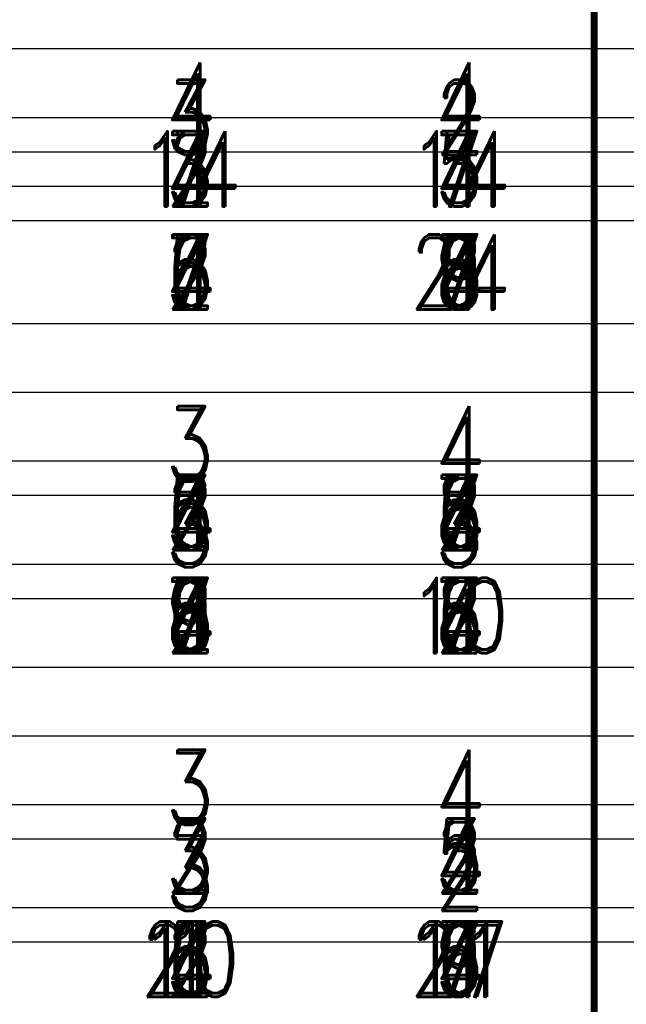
# Model space of a CAD drawing. Extents: x -2 to 113, y -136 to 16.
# Tile 96 of 256: x 69 to 78, y -97 to -83. Entities that reach past the tile are written whole.
import ezdxf
from ezdxf.enums import TextEntityAlignment as Align

# ---------------------------------------------------------------- set-up
doc = ezdxf.new("R2010")
doc.units = 0
doc.header["$MEASUREMENT"] = 0
doc.linetypes.add('SOLID', pattern=[0])
doc.layers.get('0').update_dxf_attribs({"linetype": 'SOLID'})
for name, color, linetype in [('1', 7, 'SOLID'), ('10', 7, 'SOLID'), ('11', 7, 'SOLID'), ('12', 7, 'SOLID'), ('13', 7, 'SOLID'), ('14', 7, 'SOLID'), ('15', 7, 'SOLID'), ('16', 7, 'SOLID'), ('17', 7, 'SOLID'), ('18', 7, 'SOLID'), ('19', 7, 'SOLID'), ('2', 7, 'SOLID'), ('20', 7, 'SOLID'), ('21', 7, 'SOLID'), ('22', 7, 'SOLID'), ('23', 7, 'SOLID'), ('24', 7, 'SOLID'), ('25', 7, 'SOLID'), ('26', 7, 'SOLID'), ('27', 7, 'SOLID'), ('28', 7, 'SOLID'), ('29', 7, 'SOLID'), ('3', 7, 'SOLID'), ('30', 7, 'SOLID'), ('31', 7, 'SOLID'), ('32', 7, 'SOLID'), ('33', 7, 'SOLID'), ('34', 7, 'SOLID'), ('35', 7, 'SOLID'), ('36', 7, 'SOLID'), ('37', 7, 'SOLID'), ('38', 7, 'SOLID'), ('39', 7, 'SOLID'), ('4', 7, 'SOLID'), ('40', 7, 'SOLID'), ('41', 7, 'SOLID'), ('42', 7, 'SOLID'), ('43', 7, 'SOLID'), ('44', 7, 'SOLID'), ('45', 7, 'SOLID'), ('46', 7, 'SOLID'), ('47', 7, 'SOLID'), ('48', 7, 'SOLID'), ('49', 7, 'SOLID'), ('5', 7, 'SOLID'), ('50', 7, 'SOLID'), ('51', 7, 'SOLID'), ('52', 7, 'SOLID'), ('53', 7, 'SOLID'), ('54', 7, 'SOLID'), ('55', 7, 'SOLID'), ('56', 7, 'SOLID'), ('57', 7, 'SOLID'), ('58', 7, 'SOLID'), ('59', 7, 'SOLID'), ('6', 7, 'SOLID'), ('60', 7, 'SOLID'), ('61', 7, 'SOLID'), ('62', 7, 'SOLID'), ('63', 7, 'SOLID'), ('64', 7, 'SOLID'), ('65', 7, 'SOLID'), ('66', 7, 'SOLID'), ('67', 7, 'SOLID'), ('68', 7, 'SOLID'), ('7', 7, 'SOLID'), ('8', 7, 'SOLID'), ('9', 7, 'SOLID')]:
    doc.layers.add(name, color=color, linetype=linetype)
doc.styles.add('ROMAND', font='romand', dxfattribs={"height": 1})

msp = doc.modelspace()

# ---------------------------------------------------------------- linework, layer by layer
at = {"color": 7, "linetype": 'SOLID', "const_width": 0.103}
msp.add_lwpolyline([(77.724, -13.139), (77.724, -125.639)], dxfattribs=at)
at = {"layer": '1', "color": 7, "linetype": 'SOLID', "const_width": 0.103}
msp.add_lwpolyline([(77.724, -13.139), (77.724, -125.639)], dxfattribs=at)
at = {"layer": '10', "color": 7, "linetype": 'SOLID', "const_width": 0.103}
msp.add_lwpolyline([(77.724, -13.139), (77.724, -125.639)], dxfattribs=at)
at = {"layer": '10', "color": 7, "linetype": 'SOLID'}
for points in [[(60.077, -85.639), (82.135, -85.639)], [(60.077, -87.139), (82.135, -87.139)], [(60.077, -90.639), (82.135, -90.639)], [(60.077, -92.139), (82.135, -92.139)], [(60.077, -95.639), (82.135, -95.639)]]:
    msp.add_lwpolyline(points, dxfattribs=at)
at = {"layer": '11', "color": 7, "linetype": 'SOLID', "const_width": 0.103}
msp.add_lwpolyline([(77.724, -13.139), (77.724, -125.639)], dxfattribs=at)
at = {"layer": '12', "color": 7, "linetype": 'SOLID', "const_width": 0.103}
msp.add_lwpolyline([(77.724, -13.139), (77.724, -125.639)], dxfattribs=at)
at = {"layer": '12', "color": 7, "linetype": 'SOLID'}
for points in [[(60.077, -84.139), (82.135, -84.139)], [(60.077, -85.639), (82.135, -85.639)], [(60.077, -89.139), (82.135, -89.139)], [(60.077, -90.639), (82.135, -90.639)], [(60.077, -94.139), (82.135, -94.139)], [(60.077, -95.639), (82.135, -95.639)]]:
    msp.add_lwpolyline(points, dxfattribs=at)
at = {"layer": '13', "color": 7, "linetype": 'SOLID', "const_width": 0.103}
msp.add_lwpolyline([(77.724, -13.139), (77.724, -125.639)], dxfattribs=at)
at = {"layer": '14', "color": 7, "linetype": 'SOLID', "const_width": 0.103}
msp.add_lwpolyline([(77.724, -13.139), (77.724, -125.639)], dxfattribs=at)
at = {"layer": '14', "color": 7, "linetype": 'SOLID'}
for points in [[(60.077, -84.139), (82.135, -84.139)], [(60.077, -85.639), (82.135, -85.639)], [(60.077, -89.139), (82.135, -89.139)], [(60.077, -90.639), (82.135, -90.639)], [(60.077, -94.139), (82.135, -94.139)], [(60.077, -95.639), (82.135, -95.639)]]:
    msp.add_lwpolyline(points, dxfattribs=at)
at = {"layer": '15', "color": 7, "linetype": 'SOLID', "const_width": 0.103}
msp.add_lwpolyline([(77.724, -13.139), (77.724, -125.639)], dxfattribs=at)
at = {"layer": '16', "color": 7, "linetype": 'SOLID', "const_width": 0.103}
msp.add_lwpolyline([(77.724, -13.139), (77.724, -125.639)], dxfattribs=at)
at = {"layer": '16', "color": 7, "linetype": 'SOLID'}
for points in [[(60.077, -83.139), (82.135, -83.139)], [(60.077, -85.139), (82.135, -85.139)], [(60.077, -89.139), (82.135, -89.139)], [(60.077, -91.139), (82.135, -91.139)], [(60.077, -94.139), (82.135, -94.139)], [(60.077, -96.139), (82.135, -96.139)]]:
    msp.add_lwpolyline(points, dxfattribs=at)
at = {"layer": '17', "color": 7, "linetype": 'SOLID', "const_width": 0.103}
msp.add_lwpolyline([(77.724, -13.139), (77.724, -125.639)], dxfattribs=at)
at = {"layer": '18', "color": 7, "linetype": 'SOLID', "const_width": 0.103}
msp.add_lwpolyline([(77.724, -13.139), (77.724, -125.639)], dxfattribs=at)
at = {"layer": '18', "color": 7, "linetype": 'SOLID'}
for points in [[(60.077, -85.639), (82.135, -85.639)], [(60.077, -87.139), (82.135, -87.139)], [(60.077, -90.639), (82.135, -90.639)], [(60.077, -92.139), (82.135, -92.139)], [(60.077, -95.639), (82.135, -95.639)]]:
    msp.add_lwpolyline(points, dxfattribs=at)
at = {"layer": '19', "color": 7, "linetype": 'SOLID', "const_width": 0.103}
msp.add_lwpolyline([(77.724, -13.139), (77.724, -125.639)], dxfattribs=at)
at = {"layer": '2', "color": 7, "linetype": 'SOLID', "const_width": 0.103}
msp.add_lwpolyline([(77.724, -13.139), (77.724, -125.639)], dxfattribs=at)
at = {"layer": '2', "color": 7, "linetype": 'SOLID'}
for points in [[(60.077, -84.139), (82.135, -84.139)], [(60.077, -85.639), (82.135, -85.639)], [(60.077, -89.139), (82.135, -89.139)], [(60.077, -90.639), (82.135, -90.639)], [(60.077, -94.139), (82.135, -94.139)], [(60.077, -95.639), (82.135, -95.639)]]:
    msp.add_lwpolyline(points, dxfattribs=at)
at = {"layer": '20', "color": 7, "linetype": 'SOLID', "const_width": 0.103}
msp.add_lwpolyline([(77.724, -13.139), (77.724, -125.639)], dxfattribs=at)
at = {"layer": '20', "color": 7, "linetype": 'SOLID'}
for points in [[(60.077, -84.139), (82.135, -84.139)], [(60.077, -85.639), (82.135, -85.639)], [(60.077, -89.139), (82.135, -89.139)], [(60.077, -90.639), (82.135, -90.639)], [(60.077, -94.139), (82.135, -94.139)], [(60.077, -95.639), (82.135, -95.639)]]:
    msp.add_lwpolyline(points, dxfattribs=at)
at = {"layer": '21', "color": 7, "linetype": 'SOLID', "const_width": 0.103}
msp.add_lwpolyline([(77.724, -13.139), (77.724, -125.639)], dxfattribs=at)
at = {"layer": '22', "color": 7, "linetype": 'SOLID', "const_width": 0.103}
msp.add_lwpolyline([(77.724, -13.139), (77.724, -125.639)], dxfattribs=at)
at = {"layer": '22', "color": 7, "linetype": 'SOLID'}
for points in [[(60.077, -85.639), (82.135, -85.639)], [(60.077, -87.139), (82.135, -87.139)], [(60.077, -90.639), (82.135, -90.639)], [(60.077, -92.139), (82.135, -92.139)], [(60.077, -95.639), (82.135, -95.639)]]:
    msp.add_lwpolyline(points, dxfattribs=at)
at = {"layer": '23', "color": 7, "linetype": 'SOLID', "const_width": 0.103}
msp.add_lwpolyline([(77.724, -13.139), (77.724, -125.639)], dxfattribs=at)
at = {"layer": '24', "color": 7, "linetype": 'SOLID', "const_width": 0.103}
msp.add_lwpolyline([(77.724, -13.139), (77.724, -125.639)], dxfattribs=at)
at = {"layer": '24', "color": 7, "linetype": 'SOLID'}
for points in [[(60.077, -85.639), (82.135, -85.639)], [(60.077, -87.139), (82.135, -87.139)], [(60.077, -90.639), (82.135, -90.639)], [(60.077, -92.139), (82.135, -92.139)], [(60.077, -95.639), (82.135, -95.639)]]:
    msp.add_lwpolyline(points, dxfattribs=at)
at = {"layer": '25', "color": 7, "linetype": 'SOLID', "const_width": 0.103}
msp.add_lwpolyline([(77.724, -13.139), (77.724, -125.639)], dxfattribs=at)
at = {"layer": '26', "color": 7, "linetype": 'SOLID', "const_width": 0.103}
msp.add_lwpolyline([(77.724, -13.139), (77.724, -125.639)], dxfattribs=at)
at = {"layer": '26', "color": 7, "linetype": 'SOLID'}
for points in [[(60.077, -84.139), (82.135, -84.139)], [(60.077, -85.639), (82.135, -85.639)], [(60.077, -89.139), (82.135, -89.139)], [(60.077, -90.639), (82.135, -90.639)], [(60.077, -94.139), (82.135, -94.139)], [(60.077, -95.639), (82.135, -95.639)]]:
    msp.add_lwpolyline(points, dxfattribs=at)
at = {"layer": '27', "color": 7, "linetype": 'SOLID', "const_width": 0.103}
msp.add_lwpolyline([(77.724, -13.139), (77.724, -125.639)], dxfattribs=at)
at = {"layer": '27', "color": 7, "linetype": 'SOLID'}
for points in [[(60.077, -83.139), (82.135, -83.139)], [(60.077, -84.639), (82.135, -84.639)], [(60.077, -88.139), (82.135, -88.139)], [(60.077, -89.639), (82.135, -89.639)], [(60.077, -93.139), (82.135, -93.139)], [(60.077, -94.639), (82.135, -94.639)]]:
    msp.add_lwpolyline(points, dxfattribs=at)
at = {"layer": '28', "color": 7, "linetype": 'SOLID', "const_width": 0.103}
msp.add_lwpolyline([(77.724, -13.139), (77.724, -125.639)], dxfattribs=at)
at = {"layer": '29', "color": 7, "linetype": 'SOLID', "const_width": 0.103}
msp.add_lwpolyline([(77.724, -13.139), (77.724, -125.639)], dxfattribs=at)
at = {"layer": '29', "color": 7, "linetype": 'SOLID'}
for points in [[(60.077, -84.139), (82.135, -84.139)], [(60.077, -85.639), (82.135, -85.639)], [(60.077, -89.139), (82.135, -89.139)], [(60.077, -90.639), (82.135, -90.639)], [(60.077, -94.139), (82.135, -94.139)], [(60.077, -95.639), (82.135, -95.639)]]:
    msp.add_lwpolyline(points, dxfattribs=at)
at = {"layer": '3', "color": 7, "linetype": 'SOLID', "const_width": 0.103}
msp.add_lwpolyline([(77.724, -13.139), (77.724, -125.639)], dxfattribs=at)
at = {"layer": '30', "color": 7, "linetype": 'SOLID', "const_width": 0.103}
msp.add_lwpolyline([(77.724, -13.139), (77.724, -125.639)], dxfattribs=at)
at = {"layer": '30', "color": 7, "linetype": 'SOLID'}
for points in [[(60.077, -85.639), (82.135, -85.639)], [(60.077, -87.139), (82.135, -87.139)], [(60.077, -90.639), (82.135, -90.639)], [(60.077, -92.139), (82.135, -92.139)], [(60.077, -95.639), (82.135, -95.639)]]:
    msp.add_lwpolyline(points, dxfattribs=at)
at = {"layer": '31', "color": 7, "linetype": 'SOLID', "const_width": 0.103}
msp.add_lwpolyline([(77.724, -13.139), (77.724, -125.639)], dxfattribs=at)
at = {"layer": '32', "color": 7, "linetype": 'SOLID', "const_width": 0.103}
msp.add_lwpolyline([(77.724, -13.139), (77.724, -125.639)], dxfattribs=at)
at = {"layer": '33', "color": 7, "linetype": 'SOLID', "const_width": 0.103}
msp.add_lwpolyline([(77.724, -13.139), (77.724, -125.639)], dxfattribs=at)
at = {"layer": '34', "color": 7, "linetype": 'SOLID', "const_width": 0.103}
msp.add_lwpolyline([(77.724, -13.139), (77.724, -125.639)], dxfattribs=at)
at = {"layer": '35', "color": 7, "linetype": 'SOLID', "const_width": 0.103}
msp.add_lwpolyline([(77.724, -13.139), (77.724, -125.639)], dxfattribs=at)
at = {"layer": '36', "color": 7, "linetype": 'SOLID', "const_width": 0.103}
msp.add_lwpolyline([(77.724, -13.139), (77.724, -125.639)], dxfattribs=at)
at = {"layer": '37', "color": 7, "linetype": 'SOLID', "const_width": 0.103}
msp.add_lwpolyline([(77.724, -13.139), (77.724, -125.639)], dxfattribs=at)
at = {"layer": '38', "color": 7, "linetype": 'SOLID', "const_width": 0.103}
msp.add_lwpolyline([(77.724, -13.139), (77.724, -125.639)], dxfattribs=at)
at = {"layer": '39', "color": 7, "linetype": 'SOLID', "const_width": 0.103}
msp.add_lwpolyline([(77.724, -13.139), (77.724, -125.639)], dxfattribs=at)
at = {"layer": '39', "color": 7, "linetype": 'SOLID'}
for points in [[(60.077, -85.639), (82.135, -85.639)], [(60.077, -87.139), (82.135, -87.139)], [(60.077, -90.639), (82.135, -90.639)], [(60.077, -92.139), (82.135, -92.139)], [(60.077, -95.639), (82.135, -95.639)]]:
    msp.add_lwpolyline(points, dxfattribs=at)
at = {"layer": '4', "color": 7, "linetype": 'SOLID', "const_width": 0.103}
msp.add_lwpolyline([(77.724, -13.139), (77.724, -125.639)], dxfattribs=at)
at = {"layer": '4', "color": 7, "linetype": 'SOLID'}
for points in [[(60.077, -84.139), (82.135, -84.139)], [(60.077, -85.639), (82.135, -85.639)], [(60.077, -89.139), (82.135, -89.139)], [(60.077, -90.639), (82.135, -90.639)], [(60.077, -94.139), (82.135, -94.139)], [(60.077, -95.639), (82.135, -95.639)]]:
    msp.add_lwpolyline(points, dxfattribs=at)
at = {"layer": '40', "color": 7, "linetype": 'SOLID', "const_width": 0.103}
msp.add_lwpolyline([(77.724, -13.139), (77.724, -125.639)], dxfattribs=at)
at = {"layer": '41', "color": 7, "linetype": 'SOLID', "const_width": 0.103}
msp.add_lwpolyline([(77.724, -13.139), (77.724, -125.639)], dxfattribs=at)
at = {"layer": '41', "color": 7, "linetype": 'SOLID'}
for points in [[(60.077, -85.639), (82.135, -85.639)], [(60.077, -87.139), (82.135, -87.139)], [(60.077, -90.639), (82.135, -90.639)], [(60.077, -92.139), (82.135, -92.139)], [(60.077, -95.639), (82.135, -95.639)]]:
    msp.add_lwpolyline(points, dxfattribs=at)
at = {"layer": '42', "color": 7, "linetype": 'SOLID', "const_width": 0.103}
msp.add_lwpolyline([(77.724, -13.139), (77.724, -125.639)], dxfattribs=at)
at = {"layer": '43', "color": 7, "linetype": 'SOLID', "const_width": 0.103}
msp.add_lwpolyline([(77.724, -13.139), (77.724, -125.639)], dxfattribs=at)
at = {"layer": '43', "color": 7, "linetype": 'SOLID'}
for points in [[(60.077, -85.639), (82.135, -85.639)], [(60.077, -87.139), (82.135, -87.139)], [(60.077, -90.639), (82.135, -90.639)], [(60.077, -92.139), (82.135, -92.139)], [(60.077, -95.639), (82.135, -95.639)]]:
    msp.add_lwpolyline(points, dxfattribs=at)
at = {"layer": '44', "color": 7, "linetype": 'SOLID', "const_width": 0.103}
msp.add_lwpolyline([(77.724, -13.139), (77.724, -125.639)], dxfattribs=at)
at = {"layer": '45', "color": 7, "linetype": 'SOLID', "const_width": 0.103}
msp.add_lwpolyline([(77.724, -13.139), (77.724, -125.639)], dxfattribs=at)
at = {"layer": '46', "color": 7, "linetype": 'SOLID', "const_width": 0.103}
msp.add_lwpolyline([(77.724, -13.139), (77.724, -125.639)], dxfattribs=at)
at = {"layer": '47', "color": 7, "linetype": 'SOLID', "const_width": 0.103}
msp.add_lwpolyline([(77.724, -13.139), (77.724, -125.639)], dxfattribs=at)
at = {"layer": '48', "color": 7, "linetype": 'SOLID', "const_width": 0.103}
msp.add_lwpolyline([(77.724, -13.139), (77.724, -125.639)], dxfattribs=at)
at = {"layer": '49', "color": 7, "linetype": 'SOLID', "const_width": 0.103}
msp.add_lwpolyline([(77.724, -13.139), (77.724, -125.639)], dxfattribs=at)
at = {"layer": '5', "color": 7, "linetype": 'SOLID', "const_width": 0.103}
msp.add_lwpolyline([(77.724, -13.139), (77.724, -125.639)], dxfattribs=at)
at = {"layer": '50', "color": 7, "linetype": 'SOLID', "const_width": 0.103}
msp.add_lwpolyline([(77.724, -13.139), (77.724, -125.639)], dxfattribs=at)
at = {"layer": '50', "color": 7, "linetype": 'SOLID'}
for points in [[(60.077, -84.139), (82.135, -84.139)], [(60.077, -85.639), (82.135, -85.639)], [(60.077, -89.139), (82.135, -89.139)], [(60.077, -90.639), (82.135, -90.639)], [(60.077, -94.139), (82.135, -94.139)], [(60.077, -95.639), (82.135, -95.639)]]:
    msp.add_lwpolyline(points, dxfattribs=at)
at = {"layer": '51', "color": 7, "linetype": 'SOLID', "const_width": 0.103}
msp.add_lwpolyline([(77.724, -13.139), (77.724, -125.639)], dxfattribs=at)
at = {"layer": '52', "color": 7, "linetype": 'SOLID', "const_width": 0.103}
msp.add_lwpolyline([(77.724, -13.139), (77.724, -125.639)], dxfattribs=at)
at = {"layer": '52', "color": 7, "linetype": 'SOLID'}
for points in [[(60.077, -85.639), (82.135, -85.639)], [(60.077, -87.139), (82.135, -87.139)], [(60.077, -90.639), (82.135, -90.639)], [(60.077, -92.139), (82.135, -92.139)], [(60.077, -95.639), (82.135, -95.639)]]:
    msp.add_lwpolyline(points, dxfattribs=at)
at = {"layer": '53', "color": 7, "linetype": 'SOLID', "const_width": 0.103}
msp.add_lwpolyline([(77.724, -13.139), (77.724, -125.639)], dxfattribs=at)
at = {"layer": '54', "color": 7, "linetype": 'SOLID', "const_width": 0.103}
msp.add_lwpolyline([(77.724, -13.139), (77.724, -125.639)], dxfattribs=at)
at = {"layer": '54', "color": 7, "linetype": 'SOLID'}
for points in [[(60.077, -84.139), (82.135, -84.139)], [(60.077, -85.639), (82.135, -85.639)], [(60.077, -89.139), (82.135, -89.139)], [(60.077, -90.639), (82.135, -90.639)], [(60.077, -94.139), (82.135, -94.139)], [(60.077, -95.639), (82.135, -95.639)]]:
    msp.add_lwpolyline(points, dxfattribs=at)
at = {"layer": '55', "color": 7, "linetype": 'SOLID', "const_width": 0.103}
msp.add_lwpolyline([(77.724, -13.139), (77.724, -125.639)], dxfattribs=at)
at = {"layer": '56', "color": 7, "linetype": 'SOLID', "const_width": 0.103}
msp.add_lwpolyline([(77.724, -13.139), (77.724, -125.639)], dxfattribs=at)
at = {"layer": '57', "color": 7, "linetype": 'SOLID', "const_width": 0.103}
msp.add_lwpolyline([(77.724, -13.139), (77.724, -125.639)], dxfattribs=at)
at = {"layer": '57', "color": 7, "linetype": 'SOLID'}
for points in [[(60.077, -85.639), (82.135, -85.639)], [(60.077, -87.139), (82.135, -87.139)], [(60.077, -90.639), (82.135, -90.639)], [(60.077, -92.139), (82.135, -92.139)], [(60.077, -95.639), (82.135, -95.639)]]:
    msp.add_lwpolyline(points, dxfattribs=at)
at = {"layer": '58', "color": 7, "linetype": 'SOLID', "const_width": 0.103}
msp.add_lwpolyline([(77.724, -13.139), (77.724, -125.639)], dxfattribs=at)
at = {"layer": '59', "color": 7, "linetype": 'SOLID', "const_width": 0.103}
msp.add_lwpolyline([(77.724, -13.139), (77.724, -125.639)], dxfattribs=at)
at = {"layer": '59', "color": 7, "linetype": 'SOLID'}
for points in [[(60.077, -85.639), (82.135, -85.639)], [(60.077, -87.139), (82.135, -87.139)], [(60.077, -90.639), (82.135, -90.639)], [(60.077, -92.139), (82.135, -92.139)], [(60.077, -95.639), (82.135, -95.639)]]:
    msp.add_lwpolyline(points, dxfattribs=at)
at = {"layer": '6', "color": 7, "linetype": 'SOLID', "const_width": 0.103}
msp.add_lwpolyline([(77.724, -13.139), (77.724, -125.639)], dxfattribs=at)
at = {"layer": '6', "color": 7, "linetype": 'SOLID'}
for points in [[(60.077, -85.639), (82.135, -85.639)], [(60.077, -87.139), (82.135, -87.139)], [(60.077, -90.639), (82.135, -90.639)], [(60.077, -92.139), (82.135, -92.139)], [(60.077, -95.639), (82.135, -95.639)]]:
    msp.add_lwpolyline(points, dxfattribs=at)
at = {"layer": '60', "color": 7, "linetype": 'SOLID', "const_width": 0.103}
msp.add_lwpolyline([(77.724, -13.139), (77.724, -125.639)], dxfattribs=at)
at = {"layer": '61', "color": 7, "linetype": 'SOLID', "const_width": 0.103}
msp.add_lwpolyline([(77.724, -13.139), (77.724, -125.639)], dxfattribs=at)
at = {"layer": '61', "color": 7, "linetype": 'SOLID'}
for points in [[(60.077, -85.639), (82.135, -85.639)], [(60.077, -87.139), (82.135, -87.139)], [(60.077, -90.639), (82.135, -90.639)], [(60.077, -92.139), (82.135, -92.139)], [(60.077, -95.639), (82.135, -95.639)]]:
    msp.add_lwpolyline(points, dxfattribs=at)
at = {"layer": '62', "color": 7, "linetype": 'SOLID', "const_width": 0.103}
msp.add_lwpolyline([(77.724, -13.139), (77.724, -125.639)], dxfattribs=at)
at = {"layer": '63', "color": 7, "linetype": 'SOLID', "const_width": 0.103}
msp.add_lwpolyline([(77.724, -13.139), (77.724, -125.639)], dxfattribs=at)
at = {"layer": '63', "color": 7, "linetype": 'SOLID'}
for points in [[(60.077, -85.639), (82.135, -85.639)], [(60.077, -87.139), (82.135, -87.139)], [(60.077, -90.639), (82.135, -90.639)], [(60.077, -92.139), (82.135, -92.139)], [(60.077, -95.639), (82.135, -95.639)]]:
    msp.add_lwpolyline(points, dxfattribs=at)
at = {"layer": '64', "color": 7, "linetype": 'SOLID', "const_width": 0.103}
msp.add_lwpolyline([(77.724, -13.139), (77.724, -125.639)], dxfattribs=at)
at = {"layer": '65', "color": 7, "linetype": 'SOLID', "const_width": 0.103}
msp.add_lwpolyline([(77.724, -13.139), (77.724, -125.639)], dxfattribs=at)
at = {"layer": '65', "color": 7, "linetype": 'SOLID'}
for points in [[(60.077, -84.139), (82.135, -84.139)], [(60.077, -85.639), (82.135, -85.639)], [(60.077, -89.139), (82.135, -89.139)], [(60.077, -90.639), (82.135, -90.639)], [(60.077, -94.139), (82.135, -94.139)], [(60.077, -95.639), (82.135, -95.639)]]:
    msp.add_lwpolyline(points, dxfattribs=at)
at = {"layer": '66', "color": 7, "linetype": 'SOLID', "const_width": 0.103}
msp.add_lwpolyline([(77.724, -13.139), (77.724, -125.639)], dxfattribs=at)
at = {"layer": '67', "color": 7, "linetype": 'SOLID', "const_width": 0.103}
msp.add_lwpolyline([(77.724, -13.139), (77.724, -125.639)], dxfattribs=at)
at = {"layer": '67', "color": 7, "linetype": 'SOLID'}
for points in [[(60.077, -84.139), (82.135, -84.139)], [(60.077, -85.639), (82.135, -85.639)], [(60.077, -89.139), (82.135, -89.139)], [(60.077, -90.639), (82.135, -90.639)], [(60.077, -94.139), (82.135, -94.139)], [(60.077, -95.639), (82.135, -95.639)]]:
    msp.add_lwpolyline(points, dxfattribs=at)
at = {"layer": '68', "color": 7, "linetype": 'SOLID', "const_width": 0.103}
msp.add_lwpolyline([(77.724, -13.139), (77.724, -125.639)], dxfattribs=at)
at = {"layer": '7', "color": 7, "linetype": 'SOLID', "const_width": 0.103}
msp.add_lwpolyline([(77.724, -13.139), (77.724, -125.639)], dxfattribs=at)
at = {"layer": '8', "color": 7, "linetype": 'SOLID', "const_width": 0.103}
msp.add_lwpolyline([(77.724, -13.139), (77.724, -125.639)], dxfattribs=at)
at = {"layer": '8', "color": 7, "linetype": 'SOLID'}
for points in [[(60.077, -84.139), (82.135, -84.139)], [(60.077, -85.639), (82.135, -85.639)], [(60.077, -89.139), (82.135, -89.139)], [(60.077, -90.639), (82.135, -90.639)], [(60.077, -94.139), (82.135, -94.139)], [(60.077, -95.639), (82.135, -95.639)]]:
    msp.add_lwpolyline(points, dxfattribs=at)
at = {"layer": '9', "color": 7, "linetype": 'SOLID', "const_width": 0.103}
msp.add_lwpolyline([(77.724, -13.139), (77.724, -125.639)], dxfattribs=at)

# ---------------------------------------------------------------- texts
at = {"layer": '10', "color": 7, "style": 'ROMAND', "width": 0.78}
for s, height, p in [('6', 1.094, (71.841, -86.389)), ('24', 1.0941, (75.76, -86.389)), ('4', 1.094, (71.841, -91.389)), ('6', 1.094, (75.76, -91.389)), ('2', 1.094, (71.841, -96.389)), ('5', 1.094, (75.76, -96.389))]:
    msp.add_text(s, height=height, dxfattribs=at).set_placement(p, align=Align.MIDDLE_CENTER)
at = {"layer": '12', "color": 7, "style": 'ROMAND', "width": 0.78}
for s, p in [('4', (71.841, -84.889)), ('7', (75.76, -84.889)), ('5', (71.841, -89.889)), ('8', (75.76, -89.889)), ('3', (71.841, -94.889)), ('5', (75.76, -94.889))]:
    msp.add_text(s, height=1.094, dxfattribs=at).set_placement(p, align=Align.MIDDLE_CENTER)
at = {"layer": '14', "color": 7, "style": 'ROMAND', "width": 0.78}
for s, p in [('4', (71.841, -84.889)), ('4', (75.76, -84.889)), ('3', (71.841, -89.889)), ('4', (75.76, -89.889)), ('2', (71.841, -94.889)), ('3', (75.76, -94.889))]:
    msp.add_text(s, height=1.094, dxfattribs=at).set_placement(p, align=Align.MIDDLE_CENTER)
at = {"layer": '16', "color": 7, "style": 'ROMAND', "width": 0.78}
for s, p in [('3', (71.841, -84.139)), ('2', (75.76, -84.139)), ('3', (71.841, -90.139)), ('3', (75.76, -90.139)), ('3', (71.841, -95.139)), ('2', (75.76, -95.139))]:
    msp.add_text(s, height=1.094, dxfattribs=at).set_placement(p, align=Align.MIDDLE_CENTER)
at = {"layer": '18', "color": 7, "style": 'ROMAND', "width": 0.78}
for s, p in [('8', (75.76, -86.389)), ('5', (71.841, -86.389)), ('4', (71.841, -91.389)), ('8', (75.76, -91.389)), ('3', (71.841, -96.389)), ('7', (75.76, -96.389))]:
    msp.add_text(s, height=1.094, dxfattribs=at).set_placement(p, align=Align.MIDDLE_CENTER)
at = {"layer": '2', "color": 7, "style": 'ROMAND', "width": 0.78}
for s, p in [('3', (71.841, -84.889)), ('4', (75.76, -84.889)), ('2', (71.841, -89.889)), ('3', (75.76, -89.889)), ('3', (71.841, -94.889)), ('3', (75.76, -94.889))]:
    msp.add_text(s, height=1.094, dxfattribs=at).set_placement(p, align=Align.MIDDLE_CENTER)
at = {"layer": '20', "color": 7, "style": 'ROMAND', "width": 0.78}
for s, height, p in [('14', 1.0941, (71.841, -84.889)), ('14', 1.0941, (75.76, -84.889)), ('5', 1.094, (71.841, -89.889)), ('5', 1.094, (75.76, -89.889)), ('2', 1.094, (71.841, -94.889)), ('4', 1.094, (75.76, -94.889))]:
    msp.add_text(s, height=height, dxfattribs=at).set_placement(p, align=Align.MIDDLE_CENTER)
at = {"layer": '22', "color": 7, "style": 'ROMAND', "width": 0.78}
for s, p in [('3', (71.841, -86.389)), ('3', (75.76, -86.389)), ('2', (71.841, -91.389)), ('2', (75.76, -91.389)), ('3', (71.841, -96.389)), ('4', (75.76, -96.389))]:
    msp.add_text(s, height=1.094, dxfattribs=at).set_placement(p, align=Align.MIDDLE_CENTER)
at = {"layer": '24', "color": 7, "style": 'ROMAND', "width": 0.78}
for s, p in [('9', (75.76, -86.389)), ('5', (71.841, -86.389)), ('3', (71.841, -91.389)), ('7', (75.76, -91.389)), ('5', (71.841, -96.389)), ('7', (75.76, -96.389))]:
    msp.add_text(s, height=1.094, dxfattribs=at).set_placement(p, align=Align.MIDDLE_CENTER)
at = {"layer": '26', "color": 7, "style": 'ROMAND', "width": 0.78}
for s, p in [('2', (71.841, -84.889)), ('3', (75.76, -84.889)), ('4', (71.841, -89.889)), ('4', (75.76, -89.889)), ('3', (71.841, -94.889)), ('2', (75.76, -94.889))]:
    msp.add_text(s, height=1.094, dxfattribs=at).set_placement(p, align=Align.MIDDLE_CENTER)
at = {"layer": '27', "color": 7, "style": 'ROMAND', "width": 0.78}
for s, p in [('4', (71.841, -83.889)), ('4', (75.76, -83.889)), ('3', (71.841, -88.889)), ('4', (75.76, -88.889)), ('3', (71.841, -93.889)), ('4', (75.76, -93.889))]:
    msp.add_text(s, height=1.094, dxfattribs=at).set_placement(p, align=Align.MIDDLE_CENTER)
at = {"layer": '29', "color": 7, "style": 'ROMAND', "width": 0.78}
for s, p in [('3', (71.841, -84.889)), ('4', (75.76, -84.889)), ('3', (71.841, -89.889)), ('2', (75.76, -89.889)), ('2', (71.841, -94.889)), ('2', (75.76, -94.889))]:
    msp.add_text(s, height=1.094, dxfattribs=at).set_placement(p, align=Align.MIDDLE_CENTER)
at = {"layer": '30', "color": 7, "style": 'ROMAND', "width": 0.78}
for s, height, p in [('2', 1.094, (71.841, -86.389)), ('4', 1.094, (75.76, -86.389)), ('4', 1.094, (71.841, -91.389)), ('4', 1.094, (75.76, -91.389)), ('20', 1.0941, (71.841, -96.389)), ('27', 1.0941, (75.76, -96.389))]:
    msp.add_text(s, height=height, dxfattribs=at).set_placement(p, align=Align.MIDDLE_CENTER)
at = {"layer": '39', "color": 7, "style": 'ROMAND', "width": 0.78}
for s, p in [('3', (71.841, -86.389)), ('5', (75.76, -86.389)), ('6', (71.841, -91.389)), ('4', (75.76, -91.389)), ('2', (71.841, -96.389)), ('5', (75.76, -96.389))]:
    msp.add_text(s, height=1.094, dxfattribs=at).set_placement(p, align=Align.MIDDLE_CENTER)
at = {"layer": '4', "color": 7, "style": 'ROMAND', "width": 0.78}
for s, p in [('7', (71.841, -84.889)), ('5', (75.76, -84.889)), ('6', (71.841, -89.889)), ('7', (75.76, -89.889)), ('2', (71.841, -94.889)), ('4', (75.76, -94.889))]:
    msp.add_text(s, height=1.094, dxfattribs=at).set_placement(p, align=Align.MIDDLE_CENTER)
at = {"layer": '41', "color": 7, "style": 'ROMAND', "width": 0.78}
for s, p in [('6', (75.76, -86.389)), ('5', (71.841, -86.389)), ('3', (71.841, -91.389)), ('6', (75.76, -91.389)), ('6', (71.841, -96.389)), ('7', (75.76, -96.389))]:
    msp.add_text(s, height=1.094, dxfattribs=at).set_placement(p, align=Align.MIDDLE_CENTER)
at = {"layer": '43', "color": 7, "style": 'ROMAND', "width": 0.78}
for s, p in [('4', (71.841, -86.389)), ('7', (75.76, -86.389)), ('6', (71.841, -91.389)), ('7', (75.76, -91.389)), ('5', (71.841, -96.389)), ('4', (75.76, -96.389))]:
    msp.add_text(s, height=1.094, dxfattribs=at).set_placement(p, align=Align.MIDDLE_CENTER)
at = {"layer": '50', "color": 7, "style": 'ROMAND', "width": 0.78}
for s, p in [('4', (71.841, -84.889)), ('4', (75.76, -84.889)), ('4', (71.841, -89.889)), ('5', (75.76, -89.889)), ('3', (71.841, -94.889)), ('5', (75.76, -94.889))]:
    msp.add_text(s, height=1.094, dxfattribs=at).set_placement(p, align=Align.MIDDLE_CENTER)
at = {"layer": '52', "color": 7, "style": 'ROMAND', "width": 0.78}
for s, p in [('4', (71.841, -86.389)), ('5', (75.76, -86.389)), ('9', (71.841, -91.389)), ('8', (75.76, -91.389)), ('4', (71.841, -96.389)), ('5', (75.76, -96.389))]:
    msp.add_text(s, height=1.094, dxfattribs=at).set_placement(p, align=Align.MIDDLE_CENTER)
at = {"layer": '54', "color": 7, "style": 'ROMAND', "width": 0.78}
for s, p in [('3', (71.841, -84.889)), ('5', (75.76, -84.889)), ('4', (71.841, -89.889)), ('7', (75.76, -89.889)), ('3', (71.841, -94.889)), ('3', (75.76, -94.889))]:
    msp.add_text(s, height=1.094, dxfattribs=at).set_placement(p, align=Align.MIDDLE_CENTER)
at = {"layer": '57', "color": 7, "style": 'ROMAND', "width": 0.78}
for s, height, p in [('6', 1.094, (75.76, -86.389)), ('4', 1.094, (71.841, -86.389)), ('7', 1.094, (71.841, -91.389)), ('10', 1.0941, (75.76, -91.389)), ('2', 1.094, (71.841, -96.389)), ('6', 1.094, (75.76, -96.389))]:
    msp.add_text(s, height=height, dxfattribs=at).set_placement(p, align=Align.MIDDLE_CENTER)
at = {"layer": '59', "color": 7, "style": 'ROMAND', "width": 0.78}
for s, p in [('3', (71.841, -86.389)), ('5', (75.76, -86.389)), ('3', (71.841, -91.389)), ('5', (75.76, -91.389)), ('1', (71.841, -96.389)), ('5', (75.76, -96.389))]:
    msp.add_text(s, height=1.094, dxfattribs=at).set_placement(p, align=Align.MIDDLE_CENTER)
at = {"layer": '6', "color": 7, "style": 'ROMAND', "width": 0.78}
for s, height, p in [('9', 1.094, (75.76, -86.389)), ('7', 1.094, (71.841, -86.389)), ('9', 1.094, (71.841, -91.389)), ('6', 1.094, (75.76, -91.389)), ('10', 1.0941, (71.841, -96.389)), ('11', 1.0941, (75.76, -96.389))]:
    msp.add_text(s, height=height, dxfattribs=at).set_placement(p, align=Align.MIDDLE_CENTER)
at = {"layer": '61', "color": 7, "style": 'ROMAND', "width": 0.78}
for s, p in [('4', (71.841, -86.389)), ('7', (75.76, -86.389)), ('8', (71.841, -91.389)), ('8', (75.76, -91.389)), ('5', (71.841, -96.389)), ('9', (75.76, -96.389))]:
    msp.add_text(s, height=1.094, dxfattribs=at).set_placement(p, align=Align.MIDDLE_CENTER)
at = {"layer": '63', "color": 7, "style": 'ROMAND', "width": 0.78}
for s, p in [('6', (75.76, -86.389)), ('4', (71.841, -86.389)), ('5', (71.841, -91.389)), ('5', (75.76, -91.389)), ('3', (71.841, -96.389)), ('5', (75.76, -96.389))]:
    msp.add_text(s, height=1.094, dxfattribs=at).set_placement(p, align=Align.MIDDLE_CENTER)
at = {"layer": '65', "color": 7, "style": 'ROMAND', "width": 0.78}
for s, p in [('3', (71.841, -84.889)), ('4', (75.76, -84.889)), ('4', (71.841, -89.889)), ('4', (75.76, -89.889)), ('3', (71.841, -94.889)), ('3', (75.76, -94.889))]:
    msp.add_text(s, height=1.094, dxfattribs=at).set_placement(p, align=Align.MIDDLE_CENTER)
at = {"layer": '67', "color": 7, "style": 'ROMAND', "width": 0.78}
for s, p in [('3', (71.841, -84.889)), ('4', (75.76, -84.889)), ('4', (71.841, -89.889)), ('6', (75.76, -89.889)), ('3', (71.841, -94.889)), ('3', (75.76, -94.889))]:
    msp.add_text(s, height=1.094, dxfattribs=at).set_placement(p, align=Align.MIDDLE_CENTER)
at = {"layer": '8', "color": 7, "style": 'ROMAND', "width": 0.78}
for s, p in [('2', (71.841, -84.889)), ('3', (75.76, -84.889)), ('4', (71.841, -89.889)), ('4', (75.76, -89.889)), ('2', (71.841, -94.889)), ('3', (75.76, -94.889))]:
    msp.add_text(s, height=1.094, dxfattribs=at).set_placement(p, align=Align.MIDDLE_CENTER)

doc.saveas('drawing.dxf')
